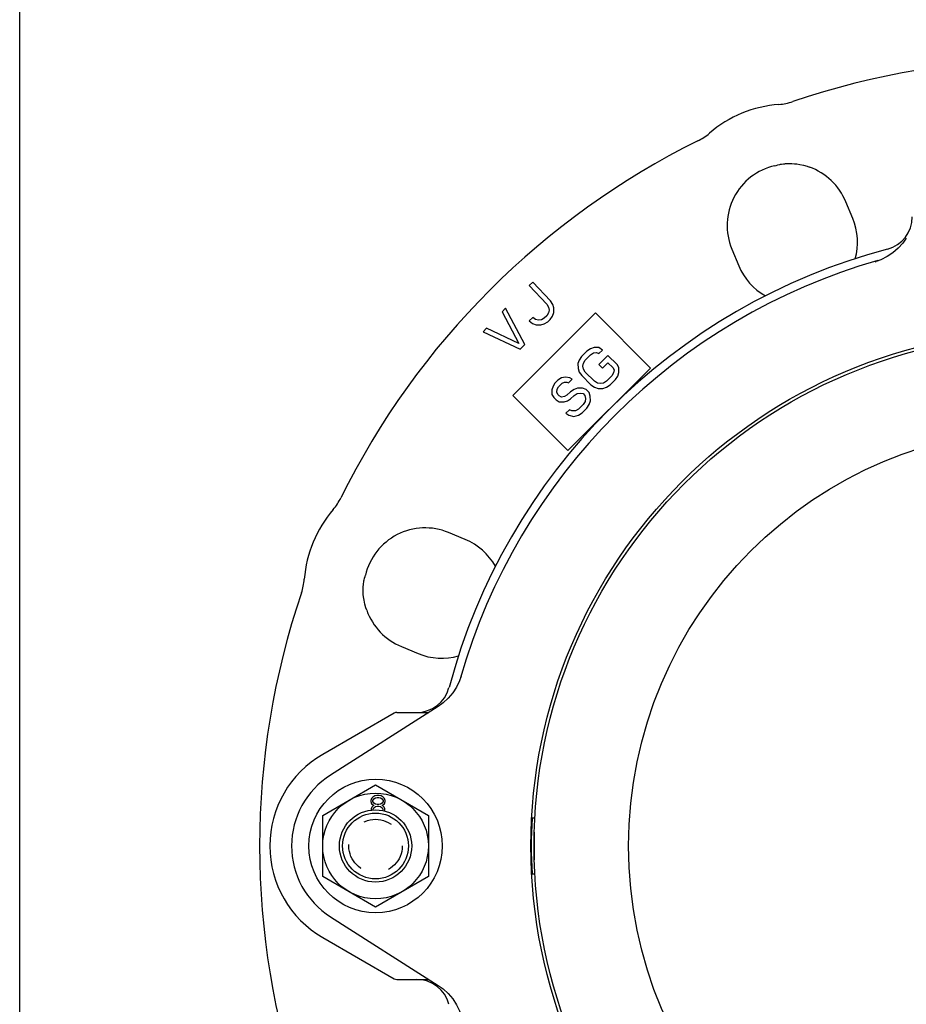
# Model space of a CAD drawing. Header units: inches. Extents: x 0 to 22, y 0 to 17.
# Tile 2 of 6: x 0 to 3.8, y 4.8 to 9. Entities that reach past the tile are written whole.
import ezdxf

# ---------------------------------------------------------------- set-up
doc = ezdxf.new("R2010")
doc.units = ezdxf.units.IN
doc.header["$LTSCALE"] = 1.21
doc.header["$MEASUREMENT"] = 0
doc.linetypes.add('HIDDEN', pattern=[0.2, 0.1, -0.1])
doc.layers.get('0').update_dxf_attribs({"linetype": 'CONTINUOUS'})
doc.layers.add('DEFAULT_2', color=8, linetype='HIDDEN')

msp = doc.modelspace()

# ---------------------------------------------------------------- linework, layer by layer
at = {"color": 7, "linetype": 'CONTINUOUS'}
for p, q in [((0, 0), (0, 17)), ((3.2072, 8.3324), (3.2128, 8.3339)), ((3.2126, 8.3338), (3.22, 8.336)), ((3.2128, 8.3339), (3.2126, 8.3338)), ((3.22, 8.336), (3.228, 8.338)), ((3.228, 8.338), (3.2312, 8.3388)), ((3.2293, 8.3385), (3.2354, 8.3394)), ((3.2293, 8.3385), (3.2293, 8.3385)), ((3.2354, 8.3394), (3.2436, 8.3404)), ((3.2436, 8.3404), (3.2492, 8.341)), ((3.2491, 8.341), (3.2528, 8.3412)), ((3.2492, 8.341), (3.2491, 8.341)), ((3.538, 8.1085), (3.5086, 8.1794)), ((3.0244, 7.9786), (3.0538, 7.9077)), ((3.6329, 7.9246), (3.6373, 7.926)), ((2.1792, 7.8375), (2.1642, 7.8233)), ((2.1642, 7.8233), (2.2391, 7.7441)), ((2.2541, 7.7583), (2.1792, 7.8375)), ((2.2391, 7.7441), (2.2463, 7.7315)), ((2.2637, 7.7431), (2.2541, 7.7583)), ((2.2684, 7.7282), (2.2637, 7.7431)), ((2.0634, 7.7269), (2.0491, 7.712)), ((2.0491, 7.712), (2.1202, 7.5775)), ((2.145, 7.5729), (2.0634, 7.7269)), ((2.4453, 7.707), (2.0945, 7.3562)), ((2.2382, 7.6948), (2.2282, 7.6854)), ((2.2458, 7.7069), (2.2382, 7.6948)), ((2.2485, 7.7191), (2.2458, 7.7069)), ((2.2463, 7.7315), (2.2485, 7.7191)), ((2.2528, 7.6795), (2.2628, 7.6939)), ((2.2628, 7.6939), (2.268, 7.7085)), ((2.268, 7.7085), (2.2684, 7.7282)), ((2.6791, 7.4731), (2.4453, 7.707)), ((2.179, 7.6873), (2.164, 7.6731)), ((2.164, 7.6731), (2.1786, 7.6626)), ((2.1786, 7.6626), (2.1933, 7.6571)), ((2.1912, 7.6794), (2.179, 7.6873)), ((2.2035, 7.6765), (2.1912, 7.6794)), ((2.1933, 7.6571), (2.213, 7.6564)), ((2.2158, 7.6785), (2.2035, 7.6765)), ((2.213, 7.6564), (2.2278, 7.6607)), ((2.2282, 7.6854), (2.2158, 7.6785)), ((2.2278, 7.6607), (2.2427, 7.67)), ((2.2427, 7.67), (2.2528, 7.6795)), ((1.9825, 7.6422), (1.9683, 7.6272)), ((1.9683, 7.6272), (2.126, 7.553)), ((2.1202, 7.5775), (1.9825, 7.6422)), ((2.126, 7.553), (2.145, 7.5729)), ((2.4089, 7.5451), (2.3862, 7.5224)), ((2.4017, 7.507), (2.4243, 7.5297)), ((2.4241, 7.5552), (2.4089, 7.5451)), ((2.4393, 7.5601), (2.4241, 7.5552)), ((2.4243, 7.5297), (2.437, 7.5372)), ((2.437, 7.5372), (2.4497, 7.5396)), ((2.4597, 7.5599), (2.4393, 7.5601)), ((2.4497, 7.5396), (2.46, 7.5344)), ((2.4751, 7.5495), (2.4597, 7.5599)), ((2.46, 7.5344), (2.4751, 7.5495)), ((2.4983, 7.5264), (2.4604, 7.4885)), ((2.5369, 7.4877), (2.4983, 7.5264)), ((2.3762, 7.5073), (2.3712, 7.492)), ((2.3712, 7.492), (2.3715, 7.4716)), ((2.3862, 7.5224), (2.3762, 7.5073)), ((2.3917, 7.4816), (2.3941, 7.4943)), ((2.3941, 7.4943), (2.4017, 7.507)), ((2.4604, 7.4885), (2.4759, 7.4731)), ((2.4759, 7.4731), (2.4986, 7.4958)), ((2.4986, 7.4958), (2.5192, 7.4752)), ((2.5447, 7.4749), (2.5369, 7.4877)), ((2.3284, 7.1224), (2.6791, 7.4731)), ((2.3715, 7.4716), (2.3767, 7.4563)), ((2.3767, 7.4563), (2.3871, 7.4409)), ((2.3944, 7.4688), (2.3917, 7.4816)), ((2.4022, 7.456), (2.3944, 7.4688)), ((2.4408, 7.4174), (2.4022, 7.456)), ((2.522, 7.4522), (2.5145, 7.4396)), ((2.5192, 7.4752), (2.5244, 7.4649)), ((2.5244, 7.4649), (2.522, 7.4522)), ((2.5399, 7.4393), (2.5449, 7.4545)), ((2.5449, 7.4545), (2.5447, 7.4749)), ((2.2728, 7.409), (2.2652, 7.3963)), ((2.2854, 7.4216), (2.2728, 7.409)), ((2.3005, 7.4316), (2.2854, 7.4216)), ((2.2882, 7.3935), (2.3033, 7.4087)), ((2.3183, 7.434), (2.3005, 7.4316)), ((2.3033, 7.4087), (2.3135, 7.4137)), ((2.3135, 7.4137), (2.3237, 7.4135)), ((2.3362, 7.4312), (2.3183, 7.434)), ((2.3237, 7.4135), (2.3313, 7.4109)), ((2.3313, 7.4109), (2.3465, 7.426)), ((2.3465, 7.426), (2.3362, 7.4312)), ((2.3871, 7.4409), (2.4257, 7.4023)), ((2.4257, 7.4023), (2.4411, 7.3919)), ((2.4536, 7.4096), (2.4408, 7.4174)), ((2.4664, 7.4069), (2.4536, 7.4096)), ((2.4791, 7.4094), (2.4664, 7.4069)), ((2.4918, 7.4169), (2.4791, 7.4094)), ((2.5145, 7.4396), (2.4918, 7.4169)), ((2.492, 7.3914), (2.5072, 7.4014)), ((2.5072, 7.4014), (2.5299, 7.4241)), ((2.5299, 7.4241), (2.5399, 7.4393)), ((2.2652, 7.3963), (2.2603, 7.3811)), ((2.2603, 7.3811), (2.2605, 7.3607)), ((2.2605, 7.3607), (2.2683, 7.3479)), ((2.2808, 7.3707), (2.2832, 7.3834)), ((2.286, 7.3604), (2.2808, 7.3707)), ((2.2832, 7.3834), (2.2882, 7.3935)), ((2.2912, 7.3553), (2.286, 7.3604)), ((2.3394, 7.3726), (2.3242, 7.3575)), ((2.3546, 7.3826), (2.3394, 7.3726)), ((2.3698, 7.3876), (2.3546, 7.3826)), ((2.3548, 7.3572), (2.3675, 7.3647)), ((2.3675, 7.3647), (2.3802, 7.3671)), ((2.3902, 7.3874), (2.3698, 7.3876)), ((2.3802, 7.3671), (2.393, 7.3644)), ((2.4055, 7.3821), (2.3902, 7.3874)), ((2.393, 7.3644), (2.4007, 7.3567)), ((2.4184, 7.3692), (2.4055, 7.3821)), ((2.4236, 7.3539), (2.4184, 7.3692)), ((2.4411, 7.3919), (2.4564, 7.3867)), ((2.4564, 7.3867), (2.4768, 7.3865)), ((2.4768, 7.3865), (2.492, 7.3914)), ((2.0945, 7.3562), (2.3284, 7.1224)), ((2.2683, 7.3479), (2.2786, 7.3376)), ((2.2786, 7.3376), (2.2914, 7.3298)), ((2.3014, 7.3501), (2.2912, 7.3553)), ((2.2914, 7.3298), (2.3118, 7.3296)), ((2.3141, 7.3525), (2.3014, 7.3501)), ((2.3118, 7.3296), (2.327, 7.3345)), ((2.3242, 7.3575), (2.3141, 7.3525)), ((2.327, 7.3345), (2.3397, 7.342)), ((2.3397, 7.342), (2.3548, 7.3572)), ((2.3934, 7.3185), (2.3733, 7.2984)), ((2.401, 7.3312), (2.3934, 7.3185)), ((2.4007, 7.3567), (2.4034, 7.3439)), ((2.4034, 7.3439), (2.401, 7.3312)), ((2.4089, 7.3031), (2.4189, 7.3183)), ((2.4189, 7.3183), (2.4239, 7.3335)), ((2.4239, 7.3335), (2.4236, 7.3539)), ((2.3351, 7.2962), (2.32, 7.2811)), ((2.32, 7.2811), (2.3328, 7.2733)), ((2.3453, 7.291), (2.3351, 7.2962)), ((2.3606, 7.2909), (2.3453, 7.291)), ((2.3733, 7.2984), (2.3606, 7.2909)), ((2.3735, 7.2729), (2.3887, 7.2829)), ((2.3887, 7.2829), (2.4089, 7.3031)), ((2.3328, 7.2733), (2.3532, 7.268)), ((2.3532, 7.268), (2.3735, 7.2729)), ((1.8926, 6.7453), (1.8216, 6.7746)), ((1.4612, 6.5651), (1.4621, 6.5708)), ((1.4618, 6.5689), (1.4626, 6.5724)), ((1.4621, 6.5708), (1.4621, 6.5708)), ((1.4669, 6.5878), (1.4684, 6.5932)), ((1.467, 6.5879), (1.4669, 6.5878)), ((1.4593, 6.5481), (1.4596, 6.5514)), ((1.4596, 6.5514), (1.4596, 6.5514)), ((1.6212, 6.2902), (1.6922, 6.2609)), ((1.8755, 6.1642), (1.8769, 6.1686)), ((1.7772, 6.0358), (1.3198, 5.7444)), ((1.5902, 6.0074), (1.287, 5.8324)), ((1.602, 6.0106), (1.7376, 6.0106)), ((1.287, 5.5732), (1.5114, 5.7028)), ((1.5114, 5.7028), (1.7358, 5.5732)), ((1.4942, 5.6459), (1.4907, 5.6371)), ((1.4993, 5.6512), (1.4942, 5.6459)), ((1.5079, 5.6565), (1.4993, 5.6512)), ((1.5045, 5.6442), (1.5114, 5.6477)), ((1.5165, 5.6582), (1.5079, 5.6565)), ((1.5114, 5.6477), (1.5183, 5.6494)), ((1.5269, 5.6582), (1.5165, 5.6582)), ((1.5183, 5.6494), (1.5251, 5.6494)), ((1.5251, 5.6494), (1.532, 5.6477)), ((1.5355, 5.6565), (1.5269, 5.6582)), ((1.532, 5.6477), (1.5389, 5.6442)), ((1.5441, 5.6512), (1.5355, 5.6565)), ((1.5492, 5.6459), (1.5441, 5.6512)), ((1.5527, 5.6371), (1.5492, 5.6459)), ((1.4907, 5.6371), (1.4907, 5.6319)), ((1.4907, 5.6319), (1.4942, 5.6231)), ((1.4959, 5.609), (1.4924, 5.602)), ((1.4942, 5.6231), (1.501, 5.6178)), ((1.501, 5.6143), (1.4959, 5.609)), ((1.4993, 5.6371), (1.5045, 5.6442)), ((1.4993, 5.6319), (1.4993, 5.6371)), ((1.5045, 5.6248), (1.4993, 5.6319)), ((1.501, 5.6178), (1.5045, 5.6161)), ((1.5045, 5.6161), (1.501, 5.6143)), ((1.501, 5.6002), (1.5045, 5.6055)), ((1.5114, 5.6213), (1.5045, 5.6248)), ((1.5045, 5.6055), (1.5114, 5.6108)), ((1.5183, 5.6196), (1.5114, 5.6213)), ((1.5114, 5.6108), (1.5183, 5.6125)), ((1.5251, 5.6196), (1.5183, 5.6196)), ((1.5183, 5.6125), (1.5251, 5.6125)), ((1.532, 5.6213), (1.5251, 5.6196)), ((1.5251, 5.6125), (1.532, 5.6108)), ((1.5389, 5.6248), (1.532, 5.6213)), ((1.532, 5.6108), (1.5389, 5.6055)), ((1.5389, 5.6442), (1.5441, 5.6371)), ((1.5441, 5.6319), (1.5389, 5.6248)), ((1.5389, 5.6161), (1.5423, 5.6178)), ((1.5423, 5.6143), (1.5389, 5.6161)), ((1.5389, 5.6055), (1.5423, 5.6002)), ((1.5423, 5.6178), (1.5492, 5.6231)), ((1.5475, 5.609), (1.5423, 5.6143)), ((1.5441, 5.6371), (1.5441, 5.6319)), ((1.551, 5.602), (1.5475, 5.609)), ((1.5492, 5.6231), (1.5527, 5.6319)), ((1.5527, 5.6319), (1.5527, 5.6371)), ((1.287, 5.3141), (1.287, 5.5732)), ((1.4924, 5.602), (1.4924, 5.5967)), ((1.501, 5.5967), (1.501, 5.6002)), ((1.5423, 5.6002), (1.5423, 5.5967)), ((1.5488, 5.5913), (1.551, 5.5967)), ((1.551, 5.5967), (1.551, 5.602)), ((1.7358, 5.5732), (1.7358, 5.3141)), ((2.1878, 5.5618), (2.1757, 5.5618)), ((1.5114, 5.1845), (1.287, 5.3141)), ((1.7358, 5.3141), (1.5114, 5.1845)), ((2.1757, 5.3256), (2.1878, 5.3256)), ((1.3198, 5.1429), (1.7772, 4.8515)), ((1.287, 5.055), (1.5902, 4.8799)), ((1.602, 4.8767), (1.7376, 4.8767))]:
    msp.add_line(p, q, dxfattribs=at)
for points in [[(3.2528, 8.3412), (3.2603, 8.3416), (3.2691, 8.3417), (3.2791, 8.3415), (3.2901, 8.3407), (3.3, 8.3396)], [(3.3, 8.3396), (3.3135, 8.3375), (3.3295, 8.3341), (3.3444, 8.3299), (3.3541, 8.3266)], [(3.7656, 8.0243), (3.7506, 8.0033), (3.7308, 7.9816), (3.7084, 7.9625), (3.6839, 7.9463), (3.6575, 7.9333), (3.6373, 7.926)], [(1.4596, 6.5514), (1.4602, 6.557), (1.4612, 6.5651)], [(1.4626, 6.5724), (1.4648, 6.5805), (1.467, 6.5879)], [(1.4604, 6.5016), (1.4595, 6.5115), (1.4589, 6.5224), (1.4587, 6.5322), (1.4589, 6.5408), (1.4593, 6.5481)], [(1.4739, 6.4445), (1.4703, 6.4553), (1.466, 6.4709), (1.4625, 6.4877), (1.4604, 6.5016)], [(1.8755, 6.1642), (1.8683, 6.1443), (1.8553, 6.1179), (1.8392, 6.0933), (1.8201, 6.0709), (1.7984, 6.0511), (1.7772, 6.0358)], [(1.7772, 4.8515), (1.7982, 4.8365), (1.8199, 4.8167), (1.839, 4.7943), (1.8552, 4.7697), (1.8682, 4.7433), (1.8755, 4.7231)]]:
    msp.add_lwpolyline(points, dxfattribs=at)
for centre, radius in [((4.3578, 5.4437), 2.1864), ((4.3578, 5.4437), 2.1732), ((4.3578, 5.4437), 1.7717), ((1.5114, 5.4437), 0.2835), ((1.5114, 5.4437), 0.2244), ((1.5114, 5.4437), 0.1535), ((1.5114, 5.4437), 0.1398)]:
    msp.add_circle(centre, radius, dxfattribs=at)
for centre, radius, start, end in [((4.3578, 5.4437), 3.3387, 71.2244, 108.7756), ((3.265, 8.0784), 0.5159, 94.4782, 130.5778), ((3.206, 8.832), 0.24, 274.4782, 288.7756), ((2.7733, 8.6525), 0.24, 296.2804, 310.5778), ((4.3578, 5.4437), 3.3387, 116.2804, 153.7196), ((3.265, 8.0784), 0.2605, 102.8153, 202.528), ((3.265, 8.0784), 0.2638, 22.528, 70.2444), ((3.6492, 8.115), 0.1417, 284.8572, 360), ((3.2944, 8.0075), 0.2638, 344.3624, 22.528), ((4.3578, 5.4437), 2.622, 104.8572, 165.1428), ((4.3578, 5.4437), 2.5866, 106.0133, 163.9888), ((3.2944, 8.0075), 0.2605, 202.528, 240.9057), ((1.149, 7.0282), 0.24, 319.4222, 333.7196), ((1.7231, 6.5365), 0.5159, 139.4222, 175.5218), ((1.7221, 6.5339), 0.2605, 67.528, 166.8375), ((1.793, 6.5046), 0.2605, 29.176, 67.528), ((0.9695, 6.5955), 0.24, 341.2244, 355.5218), ((4.3578, 5.4437), 3.3387, 161.2244, 198.7756), ((1.7221, 6.5339), 0.2638, 199.8116, 247.528), ((1.793, 6.5046), 0.2638, 247.528, 285.7066), ((1.6864, 6.1523), 0.1417, 270, 345.1428), ((1.602, 5.987), 0.0236, 90, 120), ((1.5114, 5.4437), 0.4488, 120.0002, 239.9987), ((1.5114, 5.4437), 0.3566, 122.5, 237.5), ((4.3578, 5.4437), 2.185, 176.8995, 183.1005), ((4.3578, 5.4437), 2.1726, 179.6868, 180.3132), ((1.602, 4.9004), 0.0236, 240, 270), ((1.6864, 4.735), 0.1417, 14.8572, 90)]:
    msp.add_arc(centre, radius, start, end, dxfattribs=at)
for points, start_tangent, end_tangent in [([(2.1854, 5.5024), (2.1853, 5.4976), (2.1852, 5.4929), (2.1851, 5.4885), (2.1851, 5.4847), (2.185, 5.4817), (2.185, 5.4798), (2.1851, 5.4791)], (-0.00063, -0.023299), (0.023307, 0)), ([(2.1853, 5.4791), (2.1853, 5.4784), (2.1853, 5.4765), (2.1853, 5.4735), (2.1853, 5.4696), (2.1853, 5.4652), (2.1852, 5.4604), (2.1852, 5.4591)], (0.019962, 0), (-0.000115, -0.019959)), ([(2.1852, 5.4591), (2.1852, 5.4555)], (-0.000021, -0.003596), (-0.00002, -0.003597)), ([(2.1851, 5.4082), (2.185, 5.4075), (2.185, 5.4056), (2.1851, 5.4027), (2.1851, 5.3989), (2.1852, 5.3945), (2.1853, 5.3897), (2.1854, 5.3849)], (-0.023307, 0), (0.00063, -0.023299)), ([(2.1852, 5.4282), (2.1852, 5.427), (2.1853, 5.4221), (2.1853, 5.4177), (2.1853, 5.4139), (2.1853, 5.4109), (2.1853, 5.4089), (2.1853, 5.4082)], (0.000115, -0.019959), (-0.019962, 0)), ([(2.1852, 5.4318), (2.1852, 5.4282)], (0.00002, -0.003597), (0.000021, -0.003596))]:
    msp.add_spline(points, degree=3, dxfattribs=dict(at, start_tangent=start_tangent, end_tangent=end_tangent))
at = {"layer": 'DEFAULT_2', "color": 8, "linetype": 'HIDDEN'}
msp.add_circle((1.5114, 5.4437), 0.1134, dxfattribs=at)

doc.saveas('drawing.dxf')
